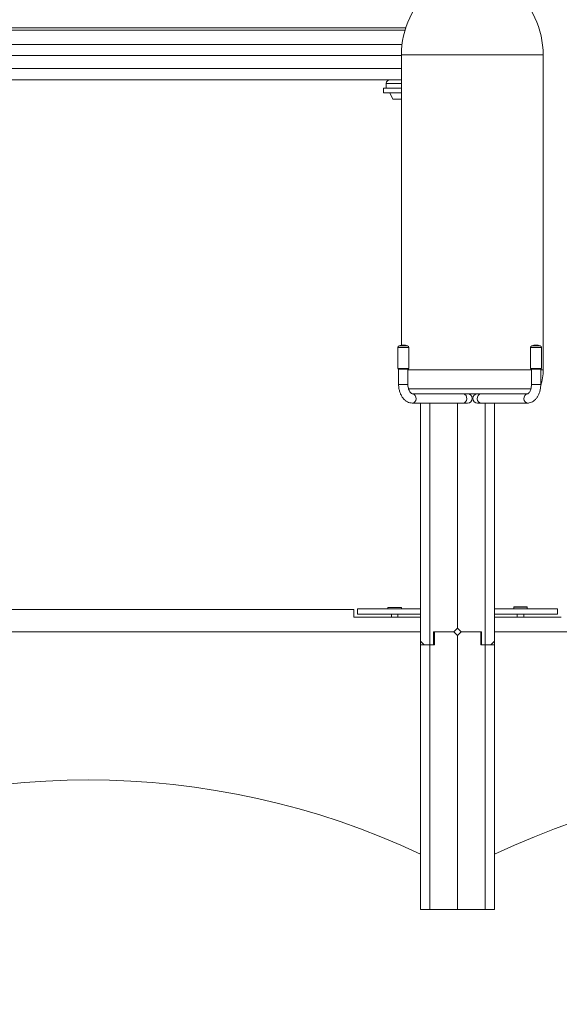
# Model space of a CAD drawing. Header units: millimetres. Extents: x 0 to 420, y 0 to 297.
# Tile 13 of 131: x 41 to 56, y 170 to 197. Entities that reach past the tile are written whole.
import ezdxf

# ---------------------------------------------------------------- set-up
doc = ezdxf.new("R2010")
doc.units = ezdxf.units.MM
doc.layers.add('0COTES', color=5, linetype='Continuous')
doc.styles.add('SLDTEXTSTYLE0', font='TXT', dxfattribs={"width": 0.75})
doc.dimstyles.new('SLDDIMSTYLE0', dxfattribs={"dimtxt": 3.5, "dimasz": 3.302, "dimexe": 0, "dimexo": 0.0625, "dimgap": 0.875, "dimtad": 1, "dimdec": 0, "dimlfac": 20, "dimrnd": 1e-09, "dimzin": 12, "dimdsep": 46, "dimtxsty": 'SLDTEXTSTYLE0', "dimsah": 1, "dimcen": 0.09, "dimadec": 0, "dimazin": 3, "dimtfac": 1, "dimtdec": 0, "dimtofl": 0, "dimtmove": 0, "dimatfit": 3, "dimfxl": 0, "dimfrac": 2, "dimtolj": 1, "dimtzin": 12, "dimarcsym": 0})

# ---------------------------------------------------------------- blocks, each defined once
blk = doc.blocks.new('_D_9')
at = {"layer": '0COTES'}
for p, q in [((119.067, 179.776), (119.067, 162.843)), ((32.948, 179.201), (32.948, 162.843)), ((32.948, 163.843), (119.067, 163.843))]:
    blk.add_line(p, q, dxfattribs=at)
for points in [[(32.948, 163.843), (36.25, 163.335), (36.25, 164.351)], [(119.067, 163.843), (115.765, 164.351), (115.765, 163.335)]]:
    blk.add_solid(points, dxfattribs=at)
at = {"layer": '0COTES', "insert": (72.32, 168.355), "char_height": 3.5, "attachment_point": 1, "style": 'SLDTEXTSTYLE0'}
blk.add_mtext('1722', dxfattribs=at)

msp = doc.modelspace()

# ---------------------------------------------------------------- linework, layer by layer
at = {"color": 7, "linetype": 'Continuous', "lineweight": 18}
for p, q in [((34.048, 196.406), (51.497, 196.406)), ((34.048, 195.956), (51.398, 195.956)), ((51.381, 195.676), (51.381, 187.836)), ((55.211, 187.176), (55.211, 195.676)), ((34.098, 195.006), (51.381, 195.006)), ((50.973, 194.906), (50.973, 194.781)), ((50.898, 194.781), (50.898, 194.656)), ((50.898, 194.781), (51.381, 194.781)), ((50.898, 194.656), (51.381, 194.656)), ((51.07, 194.656), (51.148, 194.481)), ((51.148, 194.481), (51.381, 194.481)), ((51.282, 187.776), (51.282, 187.214)), ((51.582, 187.214), (51.582, 187.776)), ((54.869, 187.776), (54.869, 187.214)), ((55.169, 187.214), (55.169, 187.776)), ((51.282, 187.214), (51.294, 187.189)), ((51.582, 187.214), (51.282, 187.214)), ((51.569, 187.189), (51.294, 187.189)), ((51.307, 187.189), (51.307, 186.776)), ((51.557, 186.776), (51.557, 187.189)), ((51.569, 187.189), (51.582, 187.214)), ((54.869, 187.214), (54.882, 187.189)), ((55.169, 187.214), (54.869, 187.214)), ((55.157, 187.189), (54.882, 187.189)), ((54.894, 187.189), (54.894, 186.776)), ((55.144, 186.776), (55.144, 187.189)), ((55.157, 187.189), (55.169, 187.214)), ((52.113, 186.526), (51.685, 186.526)), ((52.113, 186.526), (53.237, 186.526)), ((53.237, 186.526), (54.394, 186.526)), ((54.787, 186.526), (54.394, 186.526)), ((51.685, 186.276), (53.057, 186.276)), ((51.898, 179.851), (51.898, 186.276)), ((52.898, 180.201), (52.898, 186.276)), ((53.057, 186.276), (53.168, 186.276)), ((53.437, 186.276), (53.529, 186.276)), ((53.529, 186.276), (54.787, 186.276)), ((53.898, 179.851), (53.898, 186.276)), ((51.02, 180.759), (51.015, 180.754)), ((51.02, 180.759), (51.375, 180.759)), ((51.38, 180.754), (51.375, 180.759)), ((54.42, 180.776), (54.415, 180.771)), ((54.415, 180.771), (54.415, 180.726)), ((54.78, 180.771), (54.415, 180.771)), ((54.42, 180.776), (54.775, 180.776)), ((54.78, 180.771), (54.775, 180.776)), ((54.78, 180.726), (54.78, 180.771)), ((50.098, 180.701), (35.748, 180.701)), ((50.098, 180.501), (50.098, 180.701)), ((51.898, 180.501), (50.098, 180.501)), ((50.198, 180.726), (51.898, 180.726)), ((50.198, 180.726), (50.198, 180.576)), ((50.198, 180.576), (51.898, 180.576)), ((51.015, 180.754), (51.015, 180.726)), ((51.38, 180.754), (51.015, 180.754)), ((51.11, 180.576), (51.11, 180.501)), ((51.285, 180.501), (51.285, 180.576)), ((51.38, 180.726), (51.38, 180.754)), ((53.898, 180.726), (55.598, 180.726)), ((53.898, 180.576), (55.598, 180.576)), ((55.698, 180.501), (53.898, 180.501)), ((54.51, 180.576), (54.51, 180.501)), ((54.685, 180.501), (54.685, 180.576)), ((55.598, 180.726), (55.598, 180.576)), ((51.898, 180.101), (33.948, 180.101)), ((51.898, 174.101), (51.898, 180.101)), ((52.248, 180.101), (52.798, 180.101)), ((52.248, 179.751), (52.248, 180.101)), ((52.273, 180.101), (52.798, 180.101)), ((52.273, 179.751), (52.273, 180.101)), ((52.898, 180.001), (52.898, 172.601)), ((53.523, 180.101), (52.998, 180.101)), ((53.548, 180.101), (52.998, 180.101)), ((53.523, 179.751), (53.523, 180.101)), ((53.548, 179.751), (53.548, 180.101)), ((71.848, 180.101), (53.898, 180.101)), ((53.898, 180.101), (53.898, 174.101)), ((51.998, 179.751), (51.898, 179.851)), ((51.898, 179.751), (52.148, 179.751)), ((51.898, 179.751), (51.898, 172.601)), ((52.148, 179.751), (51.998, 179.751)), ((52.148, 172.601), (52.148, 179.751)), ((52.148, 179.751), (52.273, 179.751)), ((52.148, 179.751), (52.248, 179.751)), ((53.648, 179.751), (53.523, 179.751)), ((53.648, 179.751), (53.548, 179.751)), ((53.648, 172.601), (53.648, 179.751)), ((53.898, 179.751), (53.648, 179.751)), ((53.648, 179.751), (53.798, 179.751)), ((53.798, 179.751), (53.898, 179.851)), ((53.898, 179.751), (53.898, 172.601)), ((52.148, 172.601), (51.898, 172.601)), ((52.898, 172.601), (52.148, 172.601)), ((52.898, 172.601), (53.648, 172.601)), ((53.648, 172.601), (53.898, 172.601))]:
    msp.add_line(p, q, dxfattribs=at)
at = {"color": 8, "linetype": 'Continuous', "lineweight": 18}
for p, q in [((34.048, 196.346), (51.478, 196.346)), ((34.048, 195.656), (51.381, 195.656)), ((51.381, 195.676), (53.227, 195.676)), ((53.227, 195.676), (55.211, 195.676)), ((34.048, 195.306), (51.381, 195.306)), ((50.973, 194.906), (51.381, 194.906)), ((51.582, 187.776), (51.282, 187.776)), ((51.544, 187.825), (51.319, 187.825)), ((55.169, 187.776), (54.869, 187.776)), ((55.132, 187.825), (54.907, 187.825)), ((51.557, 187.176), (53.227, 187.176)), ((53.227, 187.176), (54.894, 187.176)), ((55.144, 187.176), (55.211, 187.176)), ((51.307, 186.776), (51.557, 186.776)), ((51.572, 186.657), (53.23, 186.657)), ((53.23, 186.657), (54.885, 186.657)), ((55.144, 186.776), (54.894, 186.776)), ((52.148, 186.276), (52.148, 179.751)), ((53.648, 186.276), (53.648, 179.751))]:
    msp.add_line(p, q, dxfattribs=at)
at = {"color": 8, "linetype": 'Continuous', "lineweight": 18, "flags": 128}
for points in [[(51.685, 186.276), (51.713, 186.282), (51.745, 186.306), (51.767, 186.344), (51.777, 186.391), (51.773, 186.44), (51.755, 186.482), (51.727, 186.512), (51.692, 186.526), (51.686, 186.526)], [(53.057, 186.276), (53.085, 186.282), (53.116, 186.306), (53.139, 186.344), (53.148, 186.391), (53.144, 186.44), (53.127, 186.482), (53.099, 186.512), (53.064, 186.526), (53.057, 186.526)], [(53.529, 186.276), (53.498, 186.282), (53.465, 186.306), (53.441, 186.344), (53.431, 186.391), (53.435, 186.44), (53.454, 186.482), (53.484, 186.512), (53.521, 186.526), (53.529, 186.526)], [(54.787, 186.276), (54.757, 186.282), (54.724, 186.306), (54.7, 186.344), (54.689, 186.391), (54.694, 186.44), (54.712, 186.482), (54.742, 186.512), (54.779, 186.526), (54.786, 186.526)]]:
    msp.add_lwpolyline(points, dxfattribs=at)
at = {"color": 7, "linetype": 'Continuous', "lineweight": 18, "flags": 128}
for points in [[(52.798, 180.101), (52.841, 180.144), (52.872, 180.176), (52.891, 180.195), (52.898, 180.201)], [(52.798, 180.101), (52.841, 180.058), (52.872, 180.027), (52.891, 180.008), (52.898, 180.001)], [(52.998, 180.101), (52.954, 180.144), (52.923, 180.176), (52.904, 180.195), (52.898, 180.201)], [(52.998, 180.101), (52.954, 180.058), (52.923, 180.027), (52.904, 180.008), (52.898, 180.001)]]:
    msp.add_lwpolyline(points, dxfattribs=at)
at = {"color": 7, "linetype": 'Continuous', "lineweight": 18}
for centre, radius, start, end in [((53.742, 195.676), 2.361, 129.6696, 180), ((52.851, 195.676), 2.361, 0, 50.3304), ((51.073, 194.906), 0.1, 90, 180), ((51.332, 187.776), 0.05, 104.4775, 180), ((51.432, 187.389), 0.45, 75.5225, 104.4775), ((51.532, 187.776), 0.05, 0, 75.5225), ((54.919, 187.776), 0.05, 104.4775, 180), ((55.019, 187.389), 0.45, 75.5225, 104.4775), ((55.119, 187.776), 0.05, 0, 75.5225), ((53.711, 187.176), 1.5, 343.0328, 0), ((53.168, 186.401), 0.125, 270, 90), ((53.437, 186.401), 0.125, 90, 270), ((42.923, 154.959), 21.142, 64.8802, 115.1198), ((62.873, 154.959), 21.142, 64.8802, 115.1198)]:
    msp.add_arc(centre, radius, start, end, dxfattribs=at)
for points, knots in [([(51.307, 186.776), (51.307, 186.76), (51.308, 186.713), (51.319, 186.638), (51.343, 186.553), (51.379, 186.474), (51.426, 186.405), (51.481, 186.35), (51.543, 186.309), (51.608, 186.283), (51.657, 186.276), (51.682, 186.276), (51.685, 186.276)], [0, 0, 0, 0, 0.06508, 0.183453, 0.302623, 0.422782, 0.543877, 0.664669, 0.770525, 0.884899, 0.986162, 1, 1, 1, 1]), ([(51.685, 186.526), (51.682, 186.526), (51.675, 186.527), (51.66, 186.531), (51.636, 186.548), (51.61, 186.578), (51.586, 186.622), (51.568, 186.676), (51.558, 186.729), (51.557, 186.763), (51.557, 186.776)], [0, 0, 0, 0, 0.068458, 0.217087, 0.35136, 0.494674, 0.632729, 0.770633, 0.909623, 1, 1, 1, 1]), ([(54.894, 186.776), (54.894, 186.766), (54.894, 186.734), (54.886, 186.682), (54.871, 186.627), (54.85, 186.582), (54.827, 186.55), (54.806, 186.532), (54.793, 186.527), (54.789, 186.526), (54.787, 186.526)], [0, 0, 0, 0, 0.069728, 0.207586, 0.344143, 0.478119, 0.609384, 0.740062, 0.87451, 1, 1, 1, 1]), ([(54.787, 186.276), (54.803, 186.277), (54.84, 186.279), (54.896, 186.297), (54.954, 186.329), (55.006, 186.374), (55.052, 186.432), (55.09, 186.501), (55.119, 186.58), (55.137, 186.664), (55.144, 186.73), (55.144, 186.767), (55.144, 186.776)], [0, 0, 0, 0, 0.074655, 0.178177, 0.28196, 0.388796, 0.500228, 0.615915, 0.734033, 0.852575, 0.965014, 1, 1, 1, 1])]:
    msp.add_open_spline(points, degree=3, knots=knots, dxfattribs=at)

# ---------------------------------------------------------------- dimensions: what is measured, and where the dimension line sits
at = {"layer": '0COTES'}
dim = msp.add_linear_dim(base=(119.067, 163.843), p1=(32.948, 180.201), p2=(119.067, 180.776), dimstyle='SLDDIMSTYLE0', dxfattribs=at)
dim.commit()
dim.dimension.update_dxf_attribs({"geometry": '_D_9', "text_midpoint": (77.492, 163.843), "dimtype": 160})

doc.saveas('drawing.dxf')
